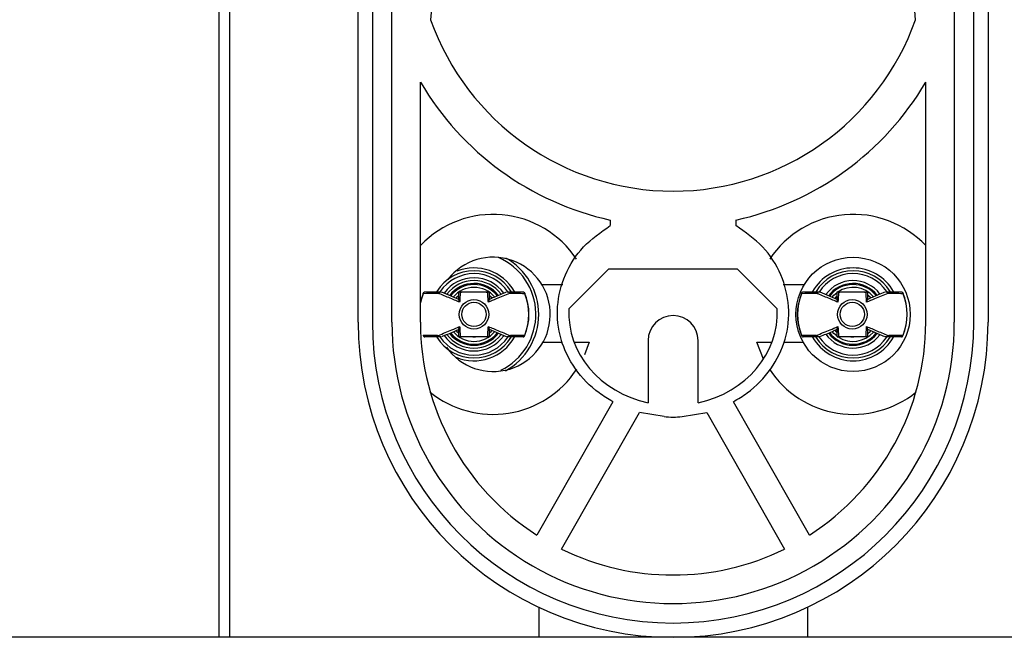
# Model space of a CAD drawing. Header units: inches. Extents: x 218.9 to 312.4, y 214.8 to 247.8.
# Tile 256 of 256: x 284.6029 to 284.7106, y 220.4151 to 220.4826. Entities that reach past the tile are written whole.
import ezdxf

# ---------------------------------------------------------------- set-up
doc = ezdxf.new("R2010")
doc.units = ezdxf.units.IN
doc.header["$LTSCALE"] = 0.25
doc.header["$MEASUREMENT"] = 0
doc.layers.add('ANNOTATIONS', color=1, linetype='Continuous')
doc.layers.add('MOTOR RH', color=7, linetype='Continuous')
doc.styles.add('ARIAL', font='arial.ttf', dxfattribs={"height": 0.09375})
doc.dimstyles.new('STANDARD$0', dxfattribs={"dimtxt": 0.09375, "dimasz": 0.09375, "dimexe": 0.03125, "dimexo": 0.046875, "dimgap": 0.09, "dimtad": 0, "dimtih": 1, "dimtoh": 1, "dimdec": 4, "dimzin": 0, "dimdsep": 46, "dimtxsty": 'ARIAL', "dimcen": 0.09, "dimadec": 0, "dimazin": 0, "dimtfac": 1, "dimtdec": 4, "dimtofl": 0, "dimtmove": 0, "dimatfit": 1, "dimfxl": 1, "dimtolj": 1, "dimtzin": 0, "dimarcsym": 0})

# ---------------------------------------------------------------- blocks, each defined once
blk = doc.blocks.new('*D130')
at = {"layer": 'ANNOTATIONS', "color": 0, "lineweight": -2, "transparency": 16777216}
for p, q in [((284.4869351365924, 223.4151129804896), (286.1127639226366, 223.4151129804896)), ((286.0815139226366, 223.3213629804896), (286.0815139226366, 222.1325429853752)), ((286.0815139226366, 220.50886282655), (286.0815139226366, 221.6976828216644)), ((284.5036851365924, 220.41511282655), (286.1127639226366, 220.41511282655))]:
    blk.add_line(p, q, dxfattribs=at)
at = {"layer": 'ANNOTATIONS', "color": 0, "transparency": 16777216}
for points in [[(286.0658889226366, 223.3213629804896), (286.0971389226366, 223.3213629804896), (286.0815139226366, 223.4151129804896)], [(286.0658889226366, 220.50886282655), (286.0971389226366, 220.50886282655), (286.0815139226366, 220.41511282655)]]:
    blk.add_solid(points, dxfattribs=at)
at = {"layer": 'defpoints', "color": 0, "transparency": 16777216}
for p in [(284.4400601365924, 223.4151129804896), (284.4568101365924, 220.41511282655), (286.0815139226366, 220.41511282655)]:
    blk.add_point(p, dxfattribs=at)
at = {"layer": 'ANNOTATIONS', "color": 0, "transparency": 16777216, "insert": (286.0815139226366, 221.9151129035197), "char_height": 0.09375, "attachment_point": 5, "style": 'ARIAL'}
blk.add_mtext('\\A1;OPENING \\PHEIGHT', dxfattribs=at)

msp = doc.modelspace()

# ---------------------------------------------------------------- linework, layer by layer
at = {"layer": 'MOTOR RH'}
for p, q in [((284.6247029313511, 220.4151128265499), (284.6247029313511, 220.5346815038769)), ((284.6258717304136, 220.4151128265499), (284.6258717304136, 220.5346815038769)), ((284.6399153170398, 220.449501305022), (284.6399153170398, 220.5307020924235)), ((284.6414778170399, 220.5307020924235), (284.6414778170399, 220.449501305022)), ((284.7072504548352, 220.449501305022), (284.7072504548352, 220.5307020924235)), ((284.7088129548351, 220.5307020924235), (284.7088129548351, 220.449501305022)), ((284.6436062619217, 220.449501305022), (284.6436062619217, 220.5289796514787)), ((284.7051220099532, 220.5289796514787), (284.7051220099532, 220.4495013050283)), ((284.6495894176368, 220.5044365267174), (284.647847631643, 220.4825967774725)), ((284.700880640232, 220.4825967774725), (284.6991388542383, 220.5044365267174)), ((284.6467312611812, 220.449501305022), (284.6467312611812, 220.4757722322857)), ((284.7019970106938, 220.449501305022), (284.7019970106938, 220.4757722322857)), ((284.6674861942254, 220.4606876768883), (284.6674861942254, 220.4600745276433)), ((284.6812420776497, 220.4606876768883), (284.6812420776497, 220.4600745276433)), ((284.6629656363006, 220.4509678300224), (284.667348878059, 220.4553510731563)), ((284.667348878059, 220.4553510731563), (284.6813793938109, 220.4553510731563)), ((284.6813793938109, 220.4553510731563), (284.6857626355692, 220.4509678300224)), ((284.6623205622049, 220.4536078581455), (284.660025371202, 220.4536078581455)), ((284.6887029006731, 220.4536078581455), (284.6864077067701, 220.4536078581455)), ((284.6509275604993, 220.4520001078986), (284.6490703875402, 220.4527976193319)), ((284.6923025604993, 220.4520001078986), (284.6904453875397, 220.452797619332)), ((284.6542475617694, 220.4487410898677), (284.6561047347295, 220.4479435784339)), ((284.6956225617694, 220.4487410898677), (284.697479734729, 220.4479435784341)), ((284.6601441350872, 220.4473381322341), (284.662270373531, 220.4473381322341)), ((284.6635343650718, 220.4473381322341), (284.6651878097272, 220.4473381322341)), ((284.6651878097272, 220.4473381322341), (284.6646845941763, 220.4459525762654)), ((284.6716297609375, 220.4475003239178), (284.6716297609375, 220.4406953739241)), ((284.6770985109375, 220.4406953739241), (284.6770985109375, 220.4475003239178)), ((284.6842621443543, 220.4454876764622), (284.6835404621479, 220.4473381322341)), ((284.6835404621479, 220.4473381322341), (284.6851939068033, 220.4473381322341)), ((284.6864578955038, 220.4473381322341), (284.6885841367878, 220.4473381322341)), ((284.6677551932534, 220.4408201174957), (284.6594502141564, 220.4262386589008)), ((284.6892780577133, 220.4262386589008), (284.6809730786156, 220.440820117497)), ((284.6621721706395, 220.4247034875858), (284.670680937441, 220.4396427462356)), ((284.6733745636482, 220.4391850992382), (284.6706809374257, 220.4396427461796)), ((284.6753537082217, 220.4391850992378), (284.6780473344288, 220.4396427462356)), ((284.6780473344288, 220.4396427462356), (284.6865561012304, 220.4247034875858)), ((284.6596766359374, 220.4183404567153), (284.6596766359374, 220.4151128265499)), ((284.6890516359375, 220.4183404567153), (284.6890516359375, 220.4151128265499)), ((283.7245213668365, 220.4151128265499), (284.9072476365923, 220.4151128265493))]:
    msp.add_line(p, q, dxfattribs=at)
at = {"layer": 'MOTOR RH', "flags": 128}
for points in [[(284.6470531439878, 220.4527217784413), (284.6468449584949, 220.452153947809), (284.6467312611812, 220.4517349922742)], [(284.6470361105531, 220.4526289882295), (284.6468441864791, 220.4520830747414), (284.6467312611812, 220.4516444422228)], [(284.6508927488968, 220.4523950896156), (284.6507206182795, 220.452237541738), (284.6506285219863, 220.4521406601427)], [(284.6545453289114, 220.4521420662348), (284.6544545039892, 220.452237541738), (284.6542544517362, 220.4524181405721)], [(284.6917655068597, 220.452242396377), (284.6919612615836, 220.4524585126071), (284.6922733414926, 220.4527296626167)], [(284.695981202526, 220.4521701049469), (284.6959161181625, 220.452237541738), (284.6956376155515, 220.452479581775)], [(284.6922687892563, 220.45232025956), (284.6921822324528, 220.452237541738), (284.692064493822, 220.4521118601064)], [(284.6506260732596, 220.4486032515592), (284.6507206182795, 220.4485036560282), (284.6509073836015, 220.4483339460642)], [(284.6542775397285, 220.4483420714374), (284.6544545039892, 220.4485036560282), (284.6545539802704, 220.4486087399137)], [(284.6922666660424, 220.4480165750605), (284.6919612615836, 220.4482826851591), (284.6917662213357, 220.4484979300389)], [(284.6920627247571, 220.4486313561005), (284.6921822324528, 220.4485036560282), (284.6922904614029, 220.4484013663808)], [(284.6956546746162, 220.4482745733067), (284.6959161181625, 220.4485036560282), (284.6959906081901, 220.44858124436)]]:
    msp.add_lwpolyline(points, dxfattribs=at)
at = {"layer": 'MOTOR RH'}
for centre, radius in [((284.6940491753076, 220.4503705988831), 0.006250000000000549), ((284.6525875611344, 220.4503705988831), 0.001613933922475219), ((284.6525875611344, 220.4503705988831), 0.001321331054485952), ((284.6939625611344, 220.4503705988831), 0.001613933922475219), ((284.6939625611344, 220.4503705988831), 0.001321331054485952)]:
    msp.add_circle(centre, radius, dxfattribs=at)
for centre, radius, start, end in [((284.6743641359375, 220.4919717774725), 0.02812500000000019, 199.4712206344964, 340.5287793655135), ((284.6743641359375, 220.4919717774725), 0.03203125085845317, 210.3806127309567, 257.6005483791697), ((284.6743641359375, 220.4919717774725), 0.03203125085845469, 282.3994516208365, 329.6193872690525), ((284.6546790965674, 220.4503705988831), 0.01093750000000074, 33.44872817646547, 136.2378066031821), ((284.6940491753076, 220.4503705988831), 0.01093749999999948, 43.3929477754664, 146.5088346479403), ((284.6546790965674, 220.4503705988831), 0.006249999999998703, 215.0500800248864, 142.4172940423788), ((284.6525875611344, 220.4503705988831), 0.006766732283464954, 295.6210902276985, 66.71235897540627), ((284.6525875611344, 220.4503705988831), 0.007079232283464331, 299.197772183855, 60.49139116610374), ((284.6525875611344, 220.4503705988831), 0.004767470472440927, 31.76165425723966, 148.2248327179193), ((284.6525875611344, 220.4503705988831), 0.004454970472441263, 33.74494045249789, 146.0361977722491), ((284.6525875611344, 220.4503705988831), 0.005079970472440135, 29.62997182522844, 111.6135480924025), ((284.6940491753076, 220.4503705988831), 0.005079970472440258, 29.6299718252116, 150.4453126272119), ((284.6940491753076, 220.4503705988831), 0.004767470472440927, 31.76165425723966, 148.2248327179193), ((284.6940491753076, 220.4503705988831), 0.004454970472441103, 34.26244811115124, 146.7252704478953), ((284.6525875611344, 220.4503705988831), 0.004003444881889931, 35.45278402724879, 144.3818440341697), ((284.6525875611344, 220.4503705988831), 0.00369094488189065, 36.54764909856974, 143.334435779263), ((284.6525875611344, 220.4503705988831), 0.003378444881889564, 38.02806685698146, 142.3002062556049), ((284.6525875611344, 220.4503705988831), 0.003265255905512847, 38.37625287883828, 141.5850926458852), ((284.6940491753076, 220.4503705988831), 0.003690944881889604, 37.07043239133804, 143.8788900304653), ((284.6940491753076, 220.4503705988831), 0.003378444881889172, 38.61487814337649, 142.8850491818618), ((284.6940491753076, 220.4503705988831), 0.003265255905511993, 38.96719103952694, 142.2005269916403), ((284.6525875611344, 220.4503705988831), 0.002952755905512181, 40.05423467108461, 139.9798428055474), ((284.6525875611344, 220.4503705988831), 0.006013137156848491, 336.9936001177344, 23.1630329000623), ((284.6525875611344, 220.4503705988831), 0.005993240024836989, 337.8629835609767, 22.13701643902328), ((284.6939625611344, 220.4503705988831), 0.006013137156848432, 156.9828189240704, 203.1040035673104), ((284.6939625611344, 220.4503705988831), 0.005993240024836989, 157.8629835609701, 202.1370164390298), ((284.6940491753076, 220.4503705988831), 0.002952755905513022, 40.70771378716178, 124.4391489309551), ((284.6939625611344, 220.4503705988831), 0.006013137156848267, 336.9936001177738, 23.16303290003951), ((284.6939625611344, 220.4503705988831), 0.005993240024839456, 337.8629835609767, 22.13701643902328), ((284.6743641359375, 220.4475003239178), 0.002734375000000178, 0, 180), ((284.6743641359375, 220.449501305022), 0.03444881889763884, 180, 0), ((284.6743641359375, 220.449501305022), 0.03288631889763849, 180, 0), ((284.6743641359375, 220.449501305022), 0.03075787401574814, 180, 1.175410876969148e-08), ((284.6743641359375, 220.449501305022), 0.02763287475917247, 180, 237.3356499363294), ((284.6743641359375, 220.449501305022), 0.02763287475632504, 302.6643500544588, 0), ((284.6525875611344, 220.4503705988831), 0.003690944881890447, 216.4451655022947, 323.2802938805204), ((284.6525875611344, 220.4503705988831), 0.003378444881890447, 217.953206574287, 322.196263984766), ((284.6525875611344, 220.4503705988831), 0.003265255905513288, 218.260554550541, 321.5049525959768), ((284.6525875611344, 220.4503705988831), 0.002952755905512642, 220.0912098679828, 319.8758460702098), ((284.6940491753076, 220.4503705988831), 0.003690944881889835, 215.926160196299, 322.7277481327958), ((284.6940491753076, 220.4503705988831), 0.00337844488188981, 217.3755135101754, 321.6076756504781), ((284.6940491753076, 220.4503705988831), 0.003265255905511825, 217.6738869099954, 320.8803718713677), ((284.6940491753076, 220.4503705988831), 0.002952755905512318, 237.4271946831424, 319.1851638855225), ((284.6525875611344, 220.4503705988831), 0.00476747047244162, 211.6173577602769, 328.3908599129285), ((284.6525875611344, 220.4503705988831), 0.00445497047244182, 213.7976415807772, 326.1824974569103), ((284.6525875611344, 220.4503705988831), 0.004003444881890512, 215.3582126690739, 324.3432683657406), ((284.6525875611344, 220.4503705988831), 0.005079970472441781, 247.2550755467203, 330.7177255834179), ((284.6940491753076, 220.4503705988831), 0.005079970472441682, 209.559601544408, 330.7177255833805), ((284.6940491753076, 220.4503705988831), 0.00476747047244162, 211.6173577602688, 328.3908599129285), ((284.6940491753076, 220.4503705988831), 0.004454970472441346, 213.2369220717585, 325.8076037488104), ((284.6546790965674, 220.4503705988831), 0.01093750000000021, 231.0859589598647, 326.6790492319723), ((284.6940491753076, 220.4503705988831), 0.0109375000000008, 213.328061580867, 308.912850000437), ((284.674364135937, 220.4508413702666), 0.01169820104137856, 265.1474458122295, 274.8525541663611), ((284.6743641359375, 220.449501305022), 0.02763287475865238, 243.8187412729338, 296.1812587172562)]:
    msp.add_arc(centre, radius, start, end, dxfattribs=at)
for major_axis, ratio, start_param, end_param in [((0.01140946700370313, 4.636529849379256e-09), 0.8873077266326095, 3.097742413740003, 4.470374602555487), ((-0.01140946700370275, 4.636542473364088e-09), 0.8873077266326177, 1.812810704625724, 3.185442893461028)]:
    msp.add_ellipse((284.6743641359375, 220.4505240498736), major_axis=major_axis, ratio=ratio, start_param=start_param, end_param=end_param, dxfattribs=at)
for points, knots in [([(284.6677551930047, 220.440820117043), (284.6672497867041, 220.4411257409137), (284.6656880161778, 220.4420701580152), (284.6635475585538, 220.4442935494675), (284.6619036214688, 220.4475924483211), (284.6615344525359, 220.4512364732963), (284.6624033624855, 220.454783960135), (284.6644292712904, 220.4579360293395), (284.6664587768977, 220.4593557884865), (284.6674861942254, 220.4600745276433)], [0, 0, 0, 0, 0.07501913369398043, 0.2318187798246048, 0.3847221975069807, 0.5357489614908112, 0.6873851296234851, 0.8417417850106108, 1, 1, 1, 1]), ([(284.6809730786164, 220.4408201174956), (284.6814784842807, 220.4411257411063), (284.6830402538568, 220.4420701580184), (284.6851807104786, 220.4442935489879), (284.6868246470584, 220.4475924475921), (284.687193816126, 220.4512364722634), (284.6863249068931, 220.4547839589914), (284.6842989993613, 220.4579360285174), (284.6822694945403, 220.4593557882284), (284.6812420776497, 220.4600745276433)], [0, 0, 0, 0, 0.07501906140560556, 0.2318187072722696, 0.3847221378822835, 0.5357489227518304, 0.6873851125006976, 0.841741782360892, 1, 1, 1, 1]), ([(284.6470361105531, 220.4526289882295), (284.6470361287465, 220.4526303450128), (284.6470364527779, 220.4526545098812), (284.6470437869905, 220.4527076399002), (284.6470760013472, 220.4527717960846), (284.6471330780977, 220.4528207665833), (284.6471866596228, 220.4528277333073), (284.6472135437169, 220.4528312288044)], [0, 0, 0, 0, 0.01256958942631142, 0.2238695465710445, 0.5153237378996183, 0.7568176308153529, 0.9999999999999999, 0.9999999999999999, 0.9999999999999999, 0.9999999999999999]), ([(284.648690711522, 220.4526672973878), (284.6486446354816, 220.4526659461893), (284.6480718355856, 220.4526491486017), (284.6475322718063, 220.4526386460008), (284.6470361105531, 220.4526289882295)], [0, 0, 0, 0, 0.0804400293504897, 1, 1, 1, 1]), ([(284.6472135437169, 220.4528312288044), (284.6477356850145, 220.4528312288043), (284.6483034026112, 220.4528312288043), (284.6489031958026, 220.4528312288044), (284.6489513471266, 220.4528312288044)], [0, 0, 0, 0, 0.9197201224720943, 0.9999999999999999, 0.9999999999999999, 0.9999999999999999, 0.9999999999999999]), ([(284.648690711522, 220.4526672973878), (284.6486929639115, 220.4526714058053), (284.64871285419, 220.4527076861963), (284.6487627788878, 220.45276604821), (284.6488527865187, 220.4528208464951), (284.6489184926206, 220.4528277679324), (284.6489513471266, 220.4528312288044)], [0, 0, 0, 0, 0.04225292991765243, 0.3731248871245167, 0.6865485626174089, 1, 1, 1, 1]), ([(284.651015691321, 220.4516995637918), (284.6508319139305, 220.4517783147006), (284.6505443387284, 220.451901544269), (284.6498234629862, 220.4522040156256), (284.6492328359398, 220.4524468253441), (284.6487453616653, 220.4526450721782), (284.648690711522, 220.4526672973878)], [0, 0, 0, 0, 0.2347780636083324, 0.3673811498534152, 0.9290778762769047, 1, 1, 1, 1]), ([(284.6489513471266, 220.4528312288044), (284.6489563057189, 220.4528312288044), (284.6489678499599, 220.4528312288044), (284.6489838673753, 220.4528312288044), (284.6490057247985, 220.4528312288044), (284.6490029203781, 220.4528312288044), (284.6490007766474, 220.4528312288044)], [0, 0, 0, 0, 0.0761283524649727, 0.1772366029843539, 0.3710703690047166, 1, 1, 1, 1]), ([(284.6509266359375, 220.4519701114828), (284.6509266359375, 220.4521235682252), (284.6509266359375, 220.4523256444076), (284.6509266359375, 220.4526078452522), (284.6509266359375, 220.4527419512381), (284.6509266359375, 220.4528312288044)], [0, 0, 0, 0, 0.513398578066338, 0.6760577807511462, 1, 1, 1, 1]), ([(284.6510835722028, 220.4527665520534), (284.6510828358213, 220.4527670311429), (284.6510214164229, 220.4528069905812), (284.6509833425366, 220.4528191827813), (284.6509457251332, 220.4528312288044)], [0, 0, 0, 0, 0.01198939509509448, 1, 1, 1, 1]), ([(284.6509457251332, 220.4528312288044), (284.6511993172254, 220.4528312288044), (284.6515418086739, 220.4528312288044), (284.6521235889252, 220.4528312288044), (284.6524582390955, 220.4528312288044), (284.6527135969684, 220.4528312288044), (284.6529969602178, 220.4528312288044), (284.6535333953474, 220.4528312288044), (284.6539167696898, 220.4528312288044), (284.6541882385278, 220.4528312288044), (284.6542293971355, 220.4528312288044)], [0, 0, 0, 0, 0.3048810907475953, 0.4117603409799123, 0.4723189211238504, 0.533050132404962, 0.5755937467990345, 0.665425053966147, 0.9492735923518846, 0.9999999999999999, 0.9999999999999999, 0.9999999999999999, 0.9999999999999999]), ([(284.6510835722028, 220.4527665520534), (284.6510723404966, 220.4525581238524), (284.6510548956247, 220.4522343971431), (284.6510259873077, 220.4518400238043), (284.6510156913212, 220.4516995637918)], [0, 0, 0, 0, 0.643839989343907, 1, 1, 1, 1]), ([(284.654091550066, 220.4527665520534), (284.6538686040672, 220.4527772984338), (284.6535497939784, 220.452792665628), (284.6530471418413, 220.452807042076), (284.6527292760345, 220.4528114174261), (284.6524426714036, 220.4528116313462), (284.6520687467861, 220.4528060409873), (284.6515774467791, 220.4527901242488), (284.6512743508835, 220.4527756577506), (284.6510835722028, 220.4527665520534)], [0, 0, 0, 0, 0.2771304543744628, 0.3962932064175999, 0.454318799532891, 0.5380944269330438, 0.6205793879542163, 0.7611799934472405, 1, 1, 1, 1]), ([(284.654091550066, 220.4527665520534), (284.654092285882, 220.4527670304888), (284.654105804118, 220.4527758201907), (284.6541647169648, 220.4528126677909), (284.6542008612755, 220.4528230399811), (284.6542293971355, 220.4528312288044)], [0, 0, 0, 0, 0.0119724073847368, 0.2199542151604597, 1, 1, 1, 1]), ([(284.6541594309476, 220.4516995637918), (284.654149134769, 220.4518400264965), (284.6541202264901, 220.4522343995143), (284.6541027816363, 220.4525581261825), (284.654091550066, 220.4527665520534)], [0, 0, 0, 0, 0.3561671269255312, 0.9999999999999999, 0.9999999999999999, 0.9999999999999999, 0.9999999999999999]), ([(284.6564844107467, 220.4526672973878), (284.6559972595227, 220.4524688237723), (284.6552272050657, 220.4521550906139), (284.654446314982, 220.4518219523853), (284.6541594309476, 220.4516995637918)], [0, 0, 0, 0, 0.6326191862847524, 0.9999999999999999, 0.9999999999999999, 0.9999999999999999, 0.9999999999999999]), ([(284.6561192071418, 220.4527921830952), (284.6556652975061, 220.4526139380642), (284.6550435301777, 220.452369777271), (284.6544150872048, 220.4520695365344), (284.6542454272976, 220.451988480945)], [0, 0, 0, 0, 0.7300313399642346, 1, 1, 1, 1]), ([(284.6542484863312, 220.4528312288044), (284.6542484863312, 220.4527419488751), (284.6542484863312, 220.452607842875), (284.6542484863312, 220.4523256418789), (284.6542484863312, 220.4521235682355), (284.6542484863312, 220.4519701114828)], [0, 0, 0, 0, 0.3239507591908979, 0.486601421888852, 1, 1, 1, 1]), ([(284.6564844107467, 220.4526672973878), (284.6564821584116, 220.4526714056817), (284.6564615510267, 220.4527089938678), (284.6564101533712, 220.4527682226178), (284.6563194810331, 220.4528215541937), (284.6562552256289, 220.4528280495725), (284.6562237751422, 220.4528312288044)], [0, 0, 0, 0, 0.04225452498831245, 0.3866011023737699, 0.6997654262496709, 1, 1, 1, 1]), ([(284.6562237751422, 220.4528312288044), (284.6562714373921, 220.4528312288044), (284.6568712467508, 220.4528312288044), (284.6574389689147, 220.4528312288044), (284.6579615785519, 220.4528312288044)], [0, 0, 0, 0, 0.07946233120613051, 1, 1, 1, 1]), ([(284.6581390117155, 220.4526289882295), (284.658060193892, 220.4526304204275), (284.6576660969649, 220.4526375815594), (284.657162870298, 220.4526485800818), (284.6566821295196, 220.4526614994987), (284.6565299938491, 220.4526659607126), (284.6564844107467, 220.4526672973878)], [0, 0, 0, 0, 0.1468847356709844, 0.7344382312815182, 0.9204320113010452, 1, 1, 1, 1]), ([(284.6579615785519, 220.4528312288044), (284.6579884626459, 220.4528277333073), (284.658042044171, 220.4528207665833), (284.6580991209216, 220.4527717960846), (284.6581313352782, 220.4527076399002), (284.6581386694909, 220.4526545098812), (284.6581389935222, 220.4526303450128), (284.6581390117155, 220.4526289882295)], [0, 0, 0, 0, 0.2431823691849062, 0.4846762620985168, 0.7761304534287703, 0.9874304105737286, 1, 1, 1, 1]), ([(284.6884111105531, 220.4526289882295), (284.6884111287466, 220.4526303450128), (284.6884114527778, 220.4526545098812), (284.6884187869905, 220.4527076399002), (284.6884510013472, 220.4527717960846), (284.6885080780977, 220.4528207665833), (284.6885616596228, 220.4528277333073), (284.6885885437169, 220.4528312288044)], [0, 0, 0, 0, 0.01256958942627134, 0.2238695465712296, 0.5153237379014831, 0.7568176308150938, 1, 1, 1, 1]), ([(284.690065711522, 220.4526672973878), (284.6900196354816, 220.4526659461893), (284.6894468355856, 220.4526491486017), (284.6889072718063, 220.4526386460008), (284.6884111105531, 220.4526289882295)], [0, 0, 0, 0, 0.0804400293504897, 1, 1, 1, 1]), ([(284.6885885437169, 220.4528312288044), (284.6891106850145, 220.4528312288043), (284.6896784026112, 220.4528312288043), (284.6902781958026, 220.4528312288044), (284.6903263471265, 220.4528312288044)], [0, 0, 0, 0, 0.9197201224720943, 0.9999999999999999, 0.9999999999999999, 0.9999999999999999, 0.9999999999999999]), ([(284.690065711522, 220.4526672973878), (284.6900679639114, 220.4526714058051), (284.6900878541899, 220.4527076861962), (284.6901377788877, 220.4527660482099), (284.6902277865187, 220.4528208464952), (284.6902934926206, 220.4528277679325), (284.6903263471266, 220.4528312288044)], [0, 0, 0, 0, 0.04225292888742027, 0.3731248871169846, 0.6865485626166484, 1, 1, 1, 1]), ([(284.6923906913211, 220.4516995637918), (284.6922069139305, 220.4517783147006), (284.6919193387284, 220.451901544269), (284.6911984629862, 220.4522040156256), (284.6906078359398, 220.4524468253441), (284.6901203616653, 220.4526450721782), (284.690065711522, 220.4526672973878)], [0, 0, 0, 0, 0.2347780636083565, 0.3673811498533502, 0.9290778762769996, 1, 1, 1, 1]), ([(284.6903263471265, 220.4528312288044), (284.6903313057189, 220.4528312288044), (284.69034284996, 220.4528312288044), (284.6903588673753, 220.4528312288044), (284.6903807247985, 220.4528312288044), (284.6903779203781, 220.4528312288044), (284.6903757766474, 220.4528312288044)], [0, 0, 0, 0, 0.0761283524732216, 0.1772366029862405, 0.3710703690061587, 1, 1, 1, 1]), ([(284.6923016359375, 220.4519701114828), (284.6923016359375, 220.4521235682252), (284.6923016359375, 220.4523256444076), (284.6923016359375, 220.4526078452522), (284.6923016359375, 220.4527419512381), (284.6923016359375, 220.4528312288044)], [0, 0, 0, 0, 0.513398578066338, 0.6760577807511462, 1, 1, 1, 1]), ([(284.6924585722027, 220.4527665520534), (284.6924578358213, 220.4527670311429), (284.692396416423, 220.4528069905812), (284.6923583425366, 220.4528191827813), (284.6923207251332, 220.4528312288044)], [0, 0, 0, 0, 0.01198939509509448, 1, 1, 1, 1]), ([(284.6923207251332, 220.4528312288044), (284.6925743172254, 220.4528312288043), (284.6929168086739, 220.4528312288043), (284.6934985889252, 220.4528312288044), (284.6938332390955, 220.4528312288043), (284.6940885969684, 220.4528312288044), (284.6943719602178, 220.4528312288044), (284.6949083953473, 220.4528312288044), (284.6952917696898, 220.4528312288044), (284.6955632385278, 220.4528312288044), (284.6956043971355, 220.4528312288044)], [0, 0, 0, 0, 0.304881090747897, 0.4117603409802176, 0.4723189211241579, 0.533050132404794, 0.5755937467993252, 0.6654250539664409, 0.9492735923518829, 0.9999999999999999, 0.9999999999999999, 0.9999999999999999, 0.9999999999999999]), ([(284.6924585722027, 220.4527665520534), (284.6924473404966, 220.4525581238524), (284.6924298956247, 220.4522343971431), (284.6924009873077, 220.4518400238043), (284.6923906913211, 220.4516995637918)], [0, 0, 0, 0, 0.6438399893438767, 1, 1, 1, 1]), ([(284.695466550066, 220.4527665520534), (284.6952436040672, 220.4527772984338), (284.6949247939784, 220.452792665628), (284.6944221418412, 220.452807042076), (284.6941042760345, 220.4528114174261), (284.6938176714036, 220.4528116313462), (284.6934437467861, 220.4528060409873), (284.6929524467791, 220.4527901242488), (284.6926493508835, 220.4527756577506), (284.6924585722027, 220.4527665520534)], [0, 0, 0, 0, 0.2771304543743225, 0.3962932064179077, 0.4543187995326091, 0.5380944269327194, 0.6205793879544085, 0.7611799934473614, 1, 1, 1, 1]), ([(284.695466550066, 220.4527665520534), (284.695467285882, 220.4527670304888), (284.6954808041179, 220.4527758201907), (284.6955397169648, 220.4528126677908), (284.6955758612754, 220.4528230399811), (284.6956043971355, 220.4528312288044)], [0, 0, 0, 0, 0.01197240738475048, 0.2199542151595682, 1, 1, 1, 1]), ([(284.6955344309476, 220.4516995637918), (284.695524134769, 220.4518400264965), (284.6954952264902, 220.4522343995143), (284.6954777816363, 220.4525581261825), (284.695466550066, 220.4527665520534)], [0, 0, 0, 0, 0.3561671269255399, 0.9999999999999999, 0.9999999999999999, 0.9999999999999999, 0.9999999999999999]), ([(284.6978594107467, 220.4526672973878), (284.6973722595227, 220.4524688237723), (284.6966022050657, 220.4521550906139), (284.695821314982, 220.4518219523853), (284.6955344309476, 220.4516995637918)], [0, 0, 0, 0, 0.6326191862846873, 1, 1, 1, 1]), ([(284.6974942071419, 220.4527921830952), (284.6970402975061, 220.4526139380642), (284.6964185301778, 220.452369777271), (284.6957900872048, 220.4520695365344), (284.6956204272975, 220.451988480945)], [0, 0, 0, 0, 0.7300313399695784, 1, 1, 1, 1]), ([(284.6956234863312, 220.4528312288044), (284.6956234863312, 220.4527419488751), (284.6956234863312, 220.452607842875), (284.6956234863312, 220.4523256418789), (284.6956234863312, 220.4521235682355), (284.6956234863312, 220.4519701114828)], [0, 0, 0, 0, 0.3239507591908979, 0.486601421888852, 1, 1, 1, 1]), ([(284.6978594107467, 220.4526672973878), (284.6978571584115, 220.4526714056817), (284.6978365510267, 220.4527089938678), (284.6977851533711, 220.4527682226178), (284.6976944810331, 220.4528215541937), (284.6976302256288, 220.4528280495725), (284.6975987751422, 220.4528312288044)], [0, 0, 0, 0, 0.04225452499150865, 0.3866011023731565, 0.6997654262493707, 1, 1, 1, 1]), ([(284.6975987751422, 220.4528312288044), (284.6976464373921, 220.4528312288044), (284.6982462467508, 220.4528312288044), (284.6988139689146, 220.4528312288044), (284.6993365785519, 220.4528312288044)], [0, 0, 0, 0, 0.07946233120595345, 0.9999999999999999, 0.9999999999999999, 0.9999999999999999, 0.9999999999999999]), ([(284.6995140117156, 220.4526289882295), (284.699435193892, 220.4526304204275), (284.6990410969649, 220.4526375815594), (284.698537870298, 220.4526485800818), (284.6980571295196, 220.4526614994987), (284.6979049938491, 220.4526659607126), (284.6978594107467, 220.4526672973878)], [0, 0, 0, 0, 0.146884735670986, 0.7344382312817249, 0.9204320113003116, 1, 1, 1, 1]), ([(284.6993365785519, 220.4528312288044), (284.6993634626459, 220.4528277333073), (284.699417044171, 220.4528207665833), (284.6994741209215, 220.4527717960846), (284.6995063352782, 220.4527076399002), (284.6995136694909, 220.4526545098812), (284.6995139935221, 220.4526303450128), (284.6995140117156, 220.4526289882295)], [0, 0, 0, 0, 0.243182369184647, 0.4846762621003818, 0.7761304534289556, 0.9874304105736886, 1, 1, 1, 1]), ([(284.6510156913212, 220.4516995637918), (284.6510152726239, 220.4517005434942), (284.650991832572, 220.4517553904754), (284.6509469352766, 220.4518661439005), (284.6509338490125, 220.4519331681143), (284.6509266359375, 220.4519701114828)], [0, 0, 0, 0, 0.008096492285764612, 0.4532683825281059, 1, 1, 1, 1]), ([(284.6541594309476, 220.4516995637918), (284.6541598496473, 220.4517005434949), (284.654179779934, 220.4517471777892), (284.6542256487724, 220.4518594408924), (284.6542397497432, 220.4519277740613), (284.6542484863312, 220.4519701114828)], [0, 0, 0, 0, 0.00809747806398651, 0.3854434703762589, 1, 1, 1, 1]), ([(284.6923906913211, 220.4516995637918), (284.6923902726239, 220.4517005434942), (284.6923668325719, 220.4517553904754), (284.6923219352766, 220.4518661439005), (284.6923088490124, 220.4519331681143), (284.6923016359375, 220.4519701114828)], [0, 0, 0, 0, 0.008096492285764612, 0.4532683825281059, 1, 1, 1, 1]), ([(284.6955344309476, 220.4516995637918), (284.6955348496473, 220.4517005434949), (284.695554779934, 220.4517471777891), (284.6956006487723, 220.4518594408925), (284.6956147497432, 220.4519277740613), (284.6956234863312, 220.4519701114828)], [0, 0, 0, 0, 0.008097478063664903, 0.3854434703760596, 1, 1, 1, 1]), ([(284.6470361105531, 220.4481122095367), (284.6471149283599, 220.4481107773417), (284.6475090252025, 220.4481036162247), (284.6480117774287, 220.4480926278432), (284.6484924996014, 220.4480797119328), (284.6486446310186, 220.4480752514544), (284.648690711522, 220.4480739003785)], [0, 0, 0, 0, 0.1468847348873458, 0.7344382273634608, 0.9195615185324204, 1, 1, 1, 1]), ([(284.6470361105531, 220.4481122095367), (284.6470361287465, 220.4481108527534), (284.6470364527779, 220.448086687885), (284.6470437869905, 220.448033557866), (284.6470760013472, 220.4479694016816), (284.6471330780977, 220.4479204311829), (284.6471866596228, 220.4479134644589), (284.6472135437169, 220.4479099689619)], [0, 0, 0, 0, 0.01256958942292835, 0.2238695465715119, 0.5153237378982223, 0.7568176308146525, 1, 1, 1, 1]), ([(284.648690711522, 220.4480739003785), (284.649177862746, 220.4482723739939), (284.649947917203, 220.4485861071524), (284.6507288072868, 220.4489192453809), (284.651015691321, 220.4490416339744)], [0, 0, 0, 0, 0.6326191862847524, 0.9999999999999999, 0.9999999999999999, 0.9999999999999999, 0.9999999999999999]), ([(284.6489513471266, 220.4479099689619), (284.6489199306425, 220.4479131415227), (284.6488557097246, 220.4479196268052), (284.6487650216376, 220.4479729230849), (284.6487135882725, 220.4480321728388), (284.6486929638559, 220.4480697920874), (284.648690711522, 220.4480739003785)], [0, 0, 0, 0, 0.2999143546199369, 0.6130786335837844, 0.9577454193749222, 1, 1, 1, 1]), ([(284.6490559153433, 220.4479490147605), (284.6495098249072, 220.4481272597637), (284.6501315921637, 220.4483714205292), (284.6507600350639, 220.4486716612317), (284.6509296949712, 220.4487527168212)], [0, 0, 0, 0, 0.7300313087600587, 1, 1, 1, 1]), ([(284.6509266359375, 220.4487710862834), (284.6509353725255, 220.4488134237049), (284.6509494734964, 220.4488817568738), (284.6509953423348, 220.448994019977), (284.6510152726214, 220.4490406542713), (284.6510156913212, 220.4490416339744)], [0, 0, 0, 0, 0.6145565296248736, 0.9919025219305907, 1, 1, 1, 1]), ([(284.6509266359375, 220.4479099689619), (284.6509266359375, 220.4479992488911), (284.6509266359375, 220.4481333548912), (284.6509266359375, 220.4484155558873), (284.6509266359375, 220.4486176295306), (284.6509266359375, 220.4487710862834)], [0, 0, 0, 0, 0.3239507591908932, 0.486601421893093, 1, 1, 1, 1]), ([(284.6510156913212, 220.4490416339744), (284.6510259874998, 220.4489011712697), (284.6510548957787, 220.4485067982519), (284.6510723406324, 220.4481830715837), (284.6510835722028, 220.4479746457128)], [0, 0, 0, 0, 0.3561671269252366, 1, 1, 1, 1]), ([(284.654091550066, 220.4479746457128), (284.6541027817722, 220.4481830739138), (284.6541202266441, 220.4485068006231), (284.6541491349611, 220.4489011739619), (284.6541594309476, 220.4490416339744)], [0, 0, 0, 0, 0.6438399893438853, 0.9999999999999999, 0.9999999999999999, 0.9999999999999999, 0.9999999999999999]), ([(284.6541594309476, 220.4490416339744), (284.6543432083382, 220.4489628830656), (284.6546307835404, 220.4488396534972), (284.6553516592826, 220.4485371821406), (284.6559422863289, 220.4482943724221), (284.6564297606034, 220.448096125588), (284.6564844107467, 220.4480739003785)], [0, 0, 0, 0, 0.2347780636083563, 0.3673811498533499, 0.9290778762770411, 1, 1, 1, 1]), ([(284.6542484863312, 220.4487710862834), (284.6542412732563, 220.4488080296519), (284.6542281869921, 220.4488750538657), (284.6541832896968, 220.4489858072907), (284.6541598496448, 220.449040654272), (284.6541594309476, 220.4490416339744)], [0, 0, 0, 0, 0.5467316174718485, 0.9919035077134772, 1, 1, 1, 1]), ([(284.6542484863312, 220.4487710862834), (284.6542484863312, 220.448617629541), (284.6542484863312, 220.4484155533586), (284.6542484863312, 220.448133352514), (284.6542484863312, 220.4479992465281), (284.6542484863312, 220.4479099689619)], [0, 0, 0, 0, 0.513398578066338, 0.6760577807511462, 1, 1, 1, 1]), ([(284.6562237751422, 220.4479099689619), (284.6562566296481, 220.4479134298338), (284.6563223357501, 220.4479203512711), (284.6564123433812, 220.4479751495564), (284.6564622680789, 220.4480335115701), (284.6564821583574, 220.4480697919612), (284.6564844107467, 220.4480739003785)], [0, 0, 0, 0, 0.3134514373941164, 0.6268751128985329, 0.9577470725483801, 1, 1, 1, 1]), ([(284.6564844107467, 220.4480739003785), (284.656529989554, 220.4480752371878), (284.6571028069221, 220.4480920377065), (284.6576423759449, 220.4481025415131), (284.6581390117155, 220.4481122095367)], [0, 0, 0, 0, 0.07956952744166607, 1, 1, 1, 1]), ([(284.6579615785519, 220.4479099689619), (284.6579884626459, 220.4479134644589), (284.6580420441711, 220.4479204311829), (284.6580991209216, 220.4479694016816), (284.6581313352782, 220.448033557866), (284.6581386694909, 220.448086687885), (284.6581389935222, 220.4481108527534), (284.6581390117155, 220.4481122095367)], [0, 0, 0, 0, 0.2431823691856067, 0.4846762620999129, 0.776130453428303, 0.9874304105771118, 1, 1, 1, 1]), ([(284.6884111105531, 220.4481122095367), (284.6884899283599, 220.4481107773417), (284.6888840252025, 220.4481036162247), (284.6893867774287, 220.4480926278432), (284.6898674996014, 220.4480797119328), (284.6900196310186, 220.4480752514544), (284.690065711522, 220.4480739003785)], [0, 0, 0, 0, 0.1468847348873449, 0.7344382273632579, 0.919561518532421, 1, 1, 1, 1]), ([(284.6884111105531, 220.4481122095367), (284.6884111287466, 220.4481108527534), (284.6884114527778, 220.448086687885), (284.6884187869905, 220.448033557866), (284.6884510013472, 220.4479694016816), (284.6885080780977, 220.4479204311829), (284.6885616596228, 220.4479134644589), (284.6885885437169, 220.4479099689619)], [0, 0, 0, 0, 0.01256958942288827, 0.2238695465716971, 0.5153237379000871, 0.7568176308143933, 1, 1, 1, 1]), ([(284.690065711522, 220.4480739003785), (284.690552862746, 220.4482723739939), (284.691322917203, 220.4485861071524), (284.6921038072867, 220.4489192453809), (284.6923906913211, 220.4490416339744)], [0, 0, 0, 0, 0.6326191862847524, 0.9999999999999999, 0.9999999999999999, 0.9999999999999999, 0.9999999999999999]), ([(284.6903263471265, 220.4479099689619), (284.6902949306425, 220.4479131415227), (284.6902307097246, 220.4479196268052), (284.6901400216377, 220.4479729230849), (284.6900885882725, 220.4480321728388), (284.6900679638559, 220.4480697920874), (284.690065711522, 220.4480739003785)], [0, 0, 0, 0, 0.2999143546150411, 0.6130786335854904, 0.957745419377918, 1, 1, 1, 1]), ([(284.6904309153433, 220.4479490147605), (284.6908848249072, 220.4481272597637), (284.6915065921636, 220.4483714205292), (284.6921350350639, 220.4486716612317), (284.6923046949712, 220.4487527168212)], [0, 0, 0, 0, 0.7300313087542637, 1, 1, 1, 1]), ([(284.6923016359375, 220.4487710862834), (284.6923103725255, 220.4488134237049), (284.6923244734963, 220.4488817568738), (284.6923703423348, 220.448994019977), (284.6923902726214, 220.4490406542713), (284.6923906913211, 220.4490416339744)], [0, 0, 0, 0, 0.6145565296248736, 0.9919025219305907, 1, 1, 1, 1]), ([(284.6923016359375, 220.4479099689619), (284.6923016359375, 220.4479992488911), (284.6923016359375, 220.4481333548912), (284.6923016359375, 220.4484155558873), (284.6923016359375, 220.4486176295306), (284.6923016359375, 220.4487710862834)], [0, 0, 0, 0, 0.3239507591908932, 0.486601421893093, 1, 1, 1, 1]), ([(284.6923906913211, 220.4490416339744), (284.6924009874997, 220.4489011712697), (284.6924298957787, 220.4485067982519), (284.6924473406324, 220.4481830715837), (284.6924585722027, 220.4479746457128)], [0, 0, 0, 0, 0.3561671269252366, 1, 1, 1, 1]), ([(284.695466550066, 220.4479746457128), (284.6954777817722, 220.4481830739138), (284.6954952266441, 220.4485068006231), (284.6955241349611, 220.4489011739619), (284.6955344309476, 220.4490416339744)], [0, 0, 0, 0, 0.643839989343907, 1, 1, 1, 1]), ([(284.6955344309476, 220.4490416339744), (284.6957182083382, 220.4489628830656), (284.6960057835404, 220.4488396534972), (284.6967266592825, 220.4485371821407), (284.6973172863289, 220.4482943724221), (284.6978047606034, 220.448096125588), (284.6978594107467, 220.4480739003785)], [0, 0, 0, 0, 0.2347780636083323, 0.367381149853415, 0.9290778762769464, 1, 1, 1, 1]), ([(284.6956234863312, 220.4487710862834), (284.6956162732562, 220.4488080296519), (284.6956031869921, 220.4488750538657), (284.6955582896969, 220.4489858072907), (284.6955348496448, 220.449040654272), (284.6955344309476, 220.4490416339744)], [0, 0, 0, 0, 0.5467316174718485, 0.9919035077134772, 1, 1, 1, 1]), ([(284.6956234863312, 220.4487710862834), (284.6956234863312, 220.448617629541), (284.6956234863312, 220.4484155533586), (284.6956234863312, 220.448133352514), (284.6956234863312, 220.4479992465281), (284.6956234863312, 220.4479099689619)], [0, 0, 0, 0, 0.5133985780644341, 0.6760577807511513, 0.9999999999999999, 0.9999999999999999, 0.9999999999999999, 0.9999999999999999]), ([(284.6975987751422, 220.4479099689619), (284.6976316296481, 220.4479134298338), (284.69769733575, 220.4479203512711), (284.697787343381, 220.4479751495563), (284.6978372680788, 220.44803351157), (284.6978571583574, 220.448069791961), (284.6978594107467, 220.4480739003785)], [0, 0, 0, 0, 0.3134514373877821, 0.626875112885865, 0.957747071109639, 1, 1, 1, 1]), ([(284.6978594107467, 220.4480739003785), (284.697904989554, 220.4480752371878), (284.698477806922, 220.4480920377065), (284.6990173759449, 220.4481025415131), (284.6995140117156, 220.4481122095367)], [0, 0, 0, 0, 0.0795695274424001, 1, 1, 1, 1]), ([(284.6993365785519, 220.4479099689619), (284.6993634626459, 220.4479134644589), (284.699417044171, 220.4479204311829), (284.6994741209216, 220.4479694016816), (284.6995063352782, 220.448033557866), (284.6995136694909, 220.448086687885), (284.6995139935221, 220.4481108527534), (284.6995140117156, 220.4481122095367)], [0, 0, 0, 0, 0.2431823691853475, 0.4846762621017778, 0.7761304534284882, 0.9874304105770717, 1, 1, 1, 1]), ([(284.6489513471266, 220.4479099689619), (284.6489031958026, 220.4479099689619), (284.6483034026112, 220.4479099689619), (284.6477356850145, 220.4479099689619), (284.6472135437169, 220.4479099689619)], [0, 0, 0, 0, 0.08027987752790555, 0.9999999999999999, 0.9999999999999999, 0.9999999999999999, 0.9999999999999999]), ([(284.6509457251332, 220.4479099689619), (284.6509742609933, 220.4479181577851), (284.6510104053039, 220.4479285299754), (284.6510693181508, 220.4479653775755), (284.6510828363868, 220.4479741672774), (284.6510835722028, 220.4479746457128)], [0, 0, 0, 0, 0.7800457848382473, 0.9880275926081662, 1, 1, 1, 1]), ([(284.6542293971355, 220.4479099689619), (284.6541882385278, 220.4479099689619), (284.6539167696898, 220.4479099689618), (284.6535333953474, 220.4479099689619), (284.6529969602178, 220.4479099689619), (284.6527135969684, 220.4479099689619), (284.6524582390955, 220.4479099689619), (284.6521235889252, 220.4479099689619), (284.6515418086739, 220.4479099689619), (284.6511993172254, 220.4479099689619), (284.6509457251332, 220.4479099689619)], [0, 0, 0, 0, 0.05072640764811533, 0.3345749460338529, 0.4244062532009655, 0.466949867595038, 0.5276810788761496, 0.5882396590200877, 0.6951189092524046, 1, 1, 1, 1]), ([(284.6510835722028, 220.4479746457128), (284.6512743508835, 220.4479655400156), (284.6515774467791, 220.4479510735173), (284.6520687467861, 220.4479351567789), (284.6524426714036, 220.44792956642), (284.6527292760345, 220.4479297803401), (284.6530471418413, 220.4479341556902), (284.6535497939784, 220.4479485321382), (284.6538686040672, 220.4479638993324), (284.654091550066, 220.4479746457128)], [0, 0, 0, 0, 0.2388200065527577, 0.3794206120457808, 0.4619055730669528, 0.5456812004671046, 0.6037067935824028, 0.7228695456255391, 0.9999999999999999, 0.9999999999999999, 0.9999999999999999, 0.9999999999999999]), ([(284.6542293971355, 220.4479099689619), (284.6541917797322, 220.4479220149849), (284.6541537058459, 220.447934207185), (284.6540922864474, 220.4479741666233), (284.654091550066, 220.4479746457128)], [0, 0, 0, 0, 0.9880106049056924, 1, 1, 1, 1]), ([(284.6562237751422, 220.4479099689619), (284.6562188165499, 220.4479099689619), (284.6562072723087, 220.4479099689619), (284.6561912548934, 220.4479099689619), (284.6561693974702, 220.4479099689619), (284.6561722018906, 220.4479099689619), (284.6561743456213, 220.4479099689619)], [0, 0, 0, 0, 0.07612835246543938, 0.17723660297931, 0.371070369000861, 1, 1, 1, 1]), ([(284.6579615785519, 220.4479099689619), (284.6574389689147, 220.4479099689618), (284.6568712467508, 220.4479099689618), (284.6562714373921, 220.4479099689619), (284.6562237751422, 220.4479099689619)], [0, 0, 0, 0, 0.9205376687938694, 1, 1, 1, 1]), ([(284.6903263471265, 220.4479099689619), (284.6902781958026, 220.4479099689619), (284.6896784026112, 220.4479099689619), (284.6891106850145, 220.4479099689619), (284.6885885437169, 220.4479099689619)], [0, 0, 0, 0, 0.08027987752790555, 0.9999999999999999, 0.9999999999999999, 0.9999999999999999, 0.9999999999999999]), ([(284.6923207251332, 220.4479099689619), (284.6923492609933, 220.4479181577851), (284.6923854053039, 220.4479285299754), (284.6924443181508, 220.4479653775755), (284.6924578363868, 220.4479741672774), (284.6924585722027, 220.4479746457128)], [0, 0, 0, 0, 0.7800457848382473, 0.9880275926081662, 1, 1, 1, 1]), ([(284.6956043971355, 220.4479099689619), (284.6955632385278, 220.4479099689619), (284.6952917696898, 220.4479099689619), (284.6949083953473, 220.4479099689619), (284.6943719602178, 220.4479099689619), (284.6940885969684, 220.4479099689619), (284.6938332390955, 220.4479099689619), (284.6934985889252, 220.4479099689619), (284.6929168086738, 220.4479099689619), (284.6925743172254, 220.4479099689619), (284.6923207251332, 220.4479099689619)], [0, 0, 0, 0, 0.0507264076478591, 0.3345749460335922, 0.4244062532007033, 0.4669498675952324, 0.5276810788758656, 0.5882396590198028, 0.6951189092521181, 0.9999999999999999, 0.9999999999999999, 0.9999999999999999, 0.9999999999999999]), ([(284.6924585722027, 220.4479746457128), (284.6926493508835, 220.4479655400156), (284.6929524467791, 220.4479510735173), (284.6934437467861, 220.4479351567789), (284.6938176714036, 220.44792956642), (284.6941042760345, 220.4479297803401), (284.6944221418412, 220.4479341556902), (284.6949247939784, 220.4479485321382), (284.6952436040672, 220.4479638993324), (284.695466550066, 220.4479746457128)], [0, 0, 0, 0, 0.2388200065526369, 0.3794206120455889, 0.4619055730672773, 0.5456812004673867, 0.603706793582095, 0.7228695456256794, 0.9999999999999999, 0.9999999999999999, 0.9999999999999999, 0.9999999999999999]), ([(284.6956043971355, 220.4479099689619), (284.6955667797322, 220.4479220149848), (284.695528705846, 220.4479342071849), (284.6954672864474, 220.4479741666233), (284.695466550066, 220.4479746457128)], [0, 0, 0, 0, 0.9880106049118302, 0.9999999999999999, 0.9999999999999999, 0.9999999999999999, 0.9999999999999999]), ([(284.6975987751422, 220.4479099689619), (284.6975938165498, 220.4479099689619), (284.6975822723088, 220.4479099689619), (284.6975662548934, 220.4479099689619), (284.6975443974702, 220.4479099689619), (284.6975472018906, 220.4479099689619), (284.6975493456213, 220.4479099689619)], [0, 0, 0, 0, 0.0761283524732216, 0.1772366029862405, 0.3710703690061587, 1, 1, 1, 1]), ([(284.6993365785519, 220.4479099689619), (284.6988139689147, 220.4479099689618), (284.6982462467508, 220.4479099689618), (284.6976464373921, 220.4479099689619), (284.6975987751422, 220.4479099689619)], [0, 0, 0, 0, 0.9205376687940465, 0.9999999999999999, 0.9999999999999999, 0.9999999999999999, 0.9999999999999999])]:
    msp.add_open_spline(points, degree=3, knots=knots, dxfattribs=at)

# ---------------------------------------------------------------- dimensions: what is measured, and where the dimension line sits
at = {"layer": 'ANNOTATIONS'}
dim = msp.add_linear_dim(base=(286.0815139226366, 220.41511282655), p1=(284.4400601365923, 223.4151129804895), p2=(284.4568101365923, 220.4151128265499), angle=90, text='OPENING \\PHEIGHT', dimstyle='STANDARD$0', dxfattribs=at)
dim.commit()
dim.dimension.update_dxf_attribs({"geometry": '*D130', "text_midpoint": (286.0815139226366, 221.9151129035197)})

doc.saveas('drawing.dxf')
